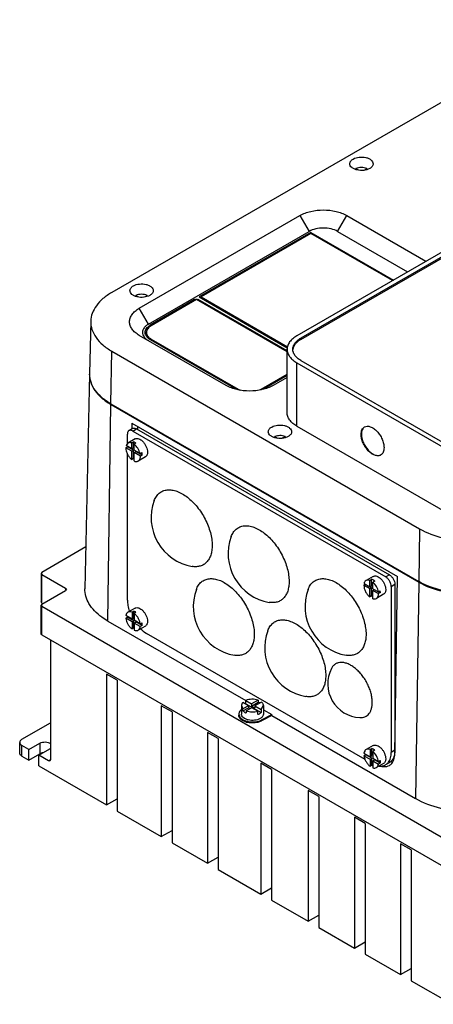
# Model space of a CAD drawing. Header units: millimetres. Extents: x 61 to 472, y 178 to 567.
# Tile 1 of 2: x 61 to 221, y 182 to 562. Entities that reach past the tile are written whole.
import ezdxf

# ---------------------------------------------------------------- set-up
doc = ezdxf.new("R2010")
doc.units = ezdxf.units.MM
doc.header["$LTSCALE"] = 48.421244
doc.layers.get('0').update_dxf_attribs({"linetype": 'CONTINUOUS'})

msp = doc.modelspace()

# ---------------------------------------------------------------- linework, layer by layer
at = {"color": 7, "linetype": 'CONTINUOUS'}
for p, q in [((278.87, 562.21), (96.44, 456.88)), ((350.29, 545.47), (167.86, 440.15)), ((351.84, 544.57), (169.41, 439.25)), ((169.41, 438.76), (351.84, 544.08)), ((190.57, 504.37), (190.57, 504.72)), ((191.49, 504.19), (190.57, 504.72)), ((193.98, 504.15), (194.91, 504.69)), ((194.91, 504.69), (194.91, 504.42)), ((107.05, 450.76), (169.07, 486.57)), ((169.07, 486.57), (172.61, 480.45)), ((183.61, 480.45), (187.15, 486.57)), ((187.15, 486.57), (217.71, 468.93)), ((110.58, 444.63), (172.61, 480.45)), ((173.32, 480.04), (130.18, 455.13)), ((173.32, 479.63), (130.89, 455.13)), ((173.32, 479.63), (173.32, 480.04)), ((173.32, 480.04), (205.13, 461.67)), ((204.78, 461.46), (173.32, 479.63)), ((183.61, 480.45), (210.63, 464.84)), ((105.74, 455.37), (105.74, 455.74)), ((106.68, 455.2), (105.74, 455.74)), ((109.13, 455.16), (110.08, 455.71)), ((110.08, 455.71), (110.08, 455.44)), ((128.42, 454.11), (111.29, 444.23)), ((129.12, 454.11), (111.66, 444.03)), ((128.42, 454.11), (128.42, 453.71)), ((164.11, 433.91), (129.12, 454.11)), ((129.83, 453.71), (129.83, 454.11)), ((164.11, 434.32), (129.83, 454.11)), ((130.18, 455.13), (164.17, 435.51)), ((130.89, 454.73), (130.89, 455.13)), ((130.89, 455.13), (164.26, 435.87)), ((110.58, 444.63), (107.05, 450.76)), ((88.3, 445.74), (87.87, 425.57)), ((109.81, 441.46), (109.81, 440.23)), ((111.29, 443.73), (111.29, 444.23)), ((140.59, 420.96), (107.05, 440.32)), ((111.29, 438.69), (144.31, 419.63)), ((111.66, 438.48), (111.66, 438.89)), ((111.66, 438.89), (145.17, 419.54)), ((169.41, 438.76), (169.41, 439.25)), ((96.13, 413.86), (96.44, 434.2)), ((96.44, 434.2), (215.23, 365.62)), ((164.11, 410.43), (164.11, 434.93)), ((167.86, 405.22), (167.86, 429.71)), ((167.86, 429.71), (225.84, 396.24)), ((169.41, 430.61), (227.39, 397.13)), ((87.85, 425.33), (86.08, 342.47)), ((154.08, 419.54), (164.11, 425.33)), ((154.95, 419.63), (164.11, 424.92)), ((164.11, 424.1), (158.67, 420.96)), ((145.17, 419.54), (145.17, 419.21)), ((154.08, 419.21), (154.08, 419.54)), ((94.87, 330.01), (96.12, 413.6)), ((96.12, 413.6), (214.91, 345.02)), ((96.13, 413.86), (214.93, 345.27)), ((104.49, 404.35), (103.08, 403.53)), ((104.21, 406.44), (104.18, 404.17)), ((104.21, 406.44), (206.75, 347.24)), ((104.58, 403.38), (105.99, 404.2)), ((104.58, 403.38), (202.16, 347.04)), ((105.99, 404.2), (203.57, 347.86)), ((106.34, 405.21), (106.34, 403.99)), ((167.86, 405.22), (225.84, 371.74)), ((102.45, 398.47), (102.45, 402.16)), ((105.4, 400.31), (102.65, 398.72)), ((159.39, 400.76), (159.39, 401.23)), ((159.39, 401.23), (160.37, 400.67)), ((163.33, 401.28), (162, 400.52)), ((163.33, 401.28), (163.33, 400.9)), ((101.82, 396.91), (102.53, 397.32)), ((104.15, 395.56), (101.82, 396.91)), ((101.82, 396.89), (101.82, 396.91)), ((102.65, 398.72), (101.96, 397.81)), ((104.15, 396.55), (101.96, 397.81)), ((102.45, 397.28), (102.45, 397.53)), ((104.86, 395.97), (102.53, 397.32)), ((104.15, 398.76), (104.86, 399.17)), ((104.15, 396.55), (104.15, 398.76)), ((104.15, 396.55), (104.86, 396.95)), ((104.15, 395.56), (104.86, 395.97)), ((104.15, 392.33), (104.15, 395.56)), ((104.86, 396.95), (104.86, 399.17)), ((104.86, 392.73), (104.86, 395.97)), ((105.73, 398.68), (105.03, 398.27)), ((105.03, 396.04), (105.03, 398.27)), ((107.34, 394.71), (105.03, 396.04)), ((105.03, 395.06), (105.73, 395.47)), ((108.18, 394.05), (105.73, 395.47)), ((102.45, 338.06), (102.45, 394.59)), ((104.86, 392.73), (104.15, 392.33)), ((105.03, 391.8), (105.03, 395.06)), ((107.48, 393.64), (105.03, 395.06)), ((109.4, 393.38), (106.65, 391.79)), ((107.34, 394.71), (108.05, 395.12)), ((108.18, 394.05), (107.48, 393.64)), ((215.23, 365.62), (214.93, 345.27)), ((86.43, 358.61), (69.41, 348.78)), ((69.41, 348.78), (69.12, 348.38)), ((69.12, 348.38), (69.12, 337.35)), ((69.12, 348.38), (69.41, 347.97)), ((69.41, 336.95), (69.41, 347.97)), ((69.41, 347.97), (78.6, 342.66)), ((197.33, 347.24), (194.57, 345.65)), ((196.01, 345.71), (196.72, 346.12)), ((196.72, 343.57), (196.72, 346.12)), ((203.57, 347.86), (202.16, 347.04)), ((205.72, 278.88), (206.75, 347.24)), ((78.6, 342.66), (78.6, 341.84)), ((78.6, 342.66), (78.9, 342.25)), ((78.9, 342.25), (78.6, 341.84)), ((193.74, 343.84), (194.29, 344.16)), ((193.74, 343.84), (196.01, 342.53)), ((193.74, 343.82), (193.74, 343.84)), ((193.8, 344.44), (196.01, 343.16)), ((196.01, 343.16), (196.01, 345.71)), ((196.01, 343.16), (196.72, 343.57)), ((196.01, 342.53), (196.72, 342.94)), ((196.01, 339.31), (196.01, 342.53)), ((196.72, 342.94), (196.17, 343.25)), ((196.72, 339.72), (196.72, 342.94)), ((197.92, 345.41), (197.21, 345)), ((197.21, 342.47), (197.21, 345)), ((197.21, 342.47), (199.34, 341.24)), ((204.28, 343.37), (205.69, 344.19)), ((204.28, 343.37), (204.28, 279.27)), ((205.69, 344.19), (205.69, 280.09)), ((214.91, 345.02), (213.66, 261.42)), ((69.41, 336.54), (78.6, 341.84)), ((196.72, 339.72), (196.01, 339.31)), ((197.21, 341.84), (197.76, 342.15)), ((197.21, 338.63), (197.21, 341.84)), ((197.21, 341.84), (199.4, 340.57)), ((201.33, 340.31), (198.57, 338.72)), ((199.34, 341.24), (200.05, 341.65)), ((200.11, 340.98), (199.4, 340.57)), ((200.11, 340.98), (199.5, 341.33)), ((69.41, 336.95), (69.12, 337.35)), ((69.41, 336.54), (69.12, 336.13)), ((69.12, 325.11), (69.12, 336.13)), ((69.12, 336.13), (69.41, 335.72)), ((69.41, 336.95), (69.76, 336.74)), ((69.41, 324.7), (69.41, 335.72)), ((69.41, 335.72), (223.56, 246.72)), ((105.4, 334.99), (102.65, 333.4)), ((101.85, 331.06), (102.56, 331.46)), ((104.24, 329.68), (101.85, 331.06)), ((104.24, 330.76), (101.87, 332.13)), ((104.95, 330.08), (102.56, 331.46)), ((104.24, 333.4), (104.95, 333.81)), ((104.24, 333.4), (104.24, 330.76)), ((104.24, 330.76), (104.95, 331.17)), ((104.95, 331.17), (104.95, 333.81)), ((105.73, 333.36), (105.03, 332.95)), ((105.03, 332.95), (105.03, 330.31)), ((94.87, 330.01), (148.13, 299.26)), ((104.24, 329.68), (104.95, 330.08)), ((104.24, 329.68), (104.24, 326.94)), ((104.95, 327.35), (104.24, 326.94)), ((104.95, 327.35), (104.95, 330.08)), ((107.43, 328.92), (105.03, 330.31)), ((105.03, 329.22), (105.73, 329.63)), ((105.03, 329.22), (105.03, 326.48)), ((107.44, 327.83), (105.03, 329.22)), ((108.15, 328.24), (105.73, 329.63)), ((109.4, 328.06), (106.65, 326.47)), ((107.43, 328.92), (108.14, 329.33)), ((108.15, 328.24), (107.44, 327.83)), ((69.41, 324.7), (69.12, 325.11)), ((69.41, 324.7), (223.56, 235.7)), ((194.23, 276.5), (109.88, 325.2)), ((72.73, 322.78), (72.73, 276.4)), ((94.37, 309.5), (94.37, 259.01)), ((98.49, 307.12), (94.37, 309.5)), ((98.49, 307.12), (98.49, 256.63)), ((115.56, 297.26), (115.56, 246.78)), ((119.68, 294.89), (115.56, 297.26)), ((146.48, 297.35), (147.08, 296.09)), ((146.48, 297.35), (146.48, 294.08)), ((149.16, 297.29), (147.01, 298.53)), ((149.16, 297.29), (147.08, 296.09)), ((148.15, 298.07), (148.15, 299.3)), ((148.15, 299.3), (150.4, 298)), ((148.15, 298.07), (154.11, 294.64)), ((149.16, 297.29), (149.16, 296.47)), ((152.91, 299.45), (150.4, 298)), ((150.4, 297.18), (152.91, 298.63)), ((150.4, 298), (150.4, 297.18)), ((150.4, 297.18), (151.7, 296.43)), ((154.25, 298.72), (151.7, 297.25)), ((151.7, 297.25), (151.7, 296.43)), ((151.7, 297.25), (154.11, 295.86)), ((152.91, 299.45), (152.91, 298.63)), ((154.11, 295.86), (154.98, 297.35)), ((154.98, 297.35), (154.98, 294.08)), ((119.68, 294.89), (119.68, 244.4)), ((147.08, 295.27), (149.16, 296.47)), ((147.08, 295.27), (147.08, 296.09)), ((150.46, 296.53), (148.35, 295.31)), ((148.35, 295.31), (148.35, 294.5)), ((149.76, 296.13), (149.16, 296.47)), ((152.78, 295.2), (150.46, 296.53)), ((152.78, 293.97), (152.78, 295.2)), ((154.11, 295.86), (154.11, 294.64)), ((154.44, 291.94), (158.17, 293.87)), ((158.16, 293.46), (154.44, 291.53)), ((154.98, 295.72), (158.17, 293.87)), ((158.16, 293.46), (158.17, 293.87)), ((158.16, 293.46), (213.66, 261.42)), ((61.77, 284.36), (72.73, 290.69)), ((154.44, 291.53), (154.44, 291.94)), ((133.43, 286.95), (133.43, 236.46)), ((137.54, 284.58), (133.43, 286.95)), ((60.9, 279.06), (60.9, 283.14)), ((61.77, 277.83), (61.77, 281.91)), ((64.43, 280.38), (61.77, 281.91)), ((64.43, 280.38), (68.67, 282.83)), ((68.67, 282.83), (68.67, 278.75)), ((137.54, 284.58), (137.54, 234.09)), ((197.33, 281.92), (194.57, 280.33)), ((61.77, 277.83), (64.43, 276.3)), ((64.43, 276.3), (64.43, 280.38)), ((64.43, 276.3), (68.67, 278.75)), ((68.32, 278.14), (72.56, 280.59)), ((68.32, 274.05), (68.32, 278.14)), ((72.03, 275.99), (68.32, 278.14)), ((193.77, 278.97), (196.14, 277.6)), ((193.78, 277.98), (194.48, 278.39)), ((193.78, 277.98), (196.14, 276.62)), ((196.85, 277.03), (194.48, 278.39)), ((196.14, 280.34), (196.85, 280.75)), ((196.14, 280.34), (196.14, 277.6)), ((196.14, 277.6), (196.85, 278.01)), ((196.85, 278.01), (196.85, 280.75)), ((197.92, 280.09), (197.21, 279.68)), ((197.21, 279.68), (197.21, 276.99)), ((205.69, 280.09), (204.28, 279.27)), ((68.32, 274.05), (94.37, 259.01)), ((72.73, 276.4), (72.03, 275.99)), ((72.53, 275.94), (72.03, 275.99)), ((72.73, 276.4), (72.53, 275.94)), ((158.13, 272.69), (154.01, 275.07)), ((154.01, 275.07), (154.01, 224.58)), ((196.14, 276.62), (196.85, 277.03)), ((196.14, 276.62), (196.14, 273.88)), ((196.85, 274.29), (196.14, 273.88)), ((196.85, 274.29), (196.85, 277.03)), ((197.21, 276.99), (199.37, 275.74)), ((197.21, 276), (197.92, 276.41)), ((197.21, 276), (199.37, 274.76)), ((197.21, 276), (197.21, 273.31)), ((200.07, 275.16), (197.92, 276.41)), ((201.33, 274.99), (198.57, 273.4)), ((199.37, 275.74), (200.07, 276.15)), ((200.07, 275.16), (199.37, 274.76)), ((203.52, 275.28), (202.1, 274.47)), ((158.13, 272.69), (158.13, 222.2)), ((176.29, 262.21), (172.17, 264.58)), ((172.17, 264.58), (172.17, 214.09)), ((94.37, 259.01), (98.49, 261.39)), ((176.29, 262.21), (176.29, 211.72)), ((98.49, 256.63), (115.56, 246.78)), ((194.27, 251.83), (190.15, 254.2)), ((190.15, 254.2), (190.15, 203.71)), ((194.27, 251.83), (194.27, 201.34)), ((115.56, 246.78), (119.68, 249.15)), ((119.68, 244.4), (133.43, 236.46)), ((211.96, 241.61), (207.84, 243.99)), ((207.84, 243.99), (207.84, 193.5)), ((211.96, 241.61), (211.96, 191.12)), ((133.43, 236.46), (137.54, 238.84)), ((137.54, 234.09), (154.01, 224.58)), ((154.01, 224.58), (158.13, 226.96)), ((158.13, 222.2), (172.17, 214.09)), ((172.17, 214.09), (176.29, 216.47)), ((176.29, 211.72), (190.15, 203.71)), ((190.15, 203.71), (194.27, 206.09)), ((194.27, 201.34), (207.84, 193.5)), ((207.84, 193.5), (211.96, 195.88)), ((211.96, 191.12), (227.77, 182))]:
    msp.add_line(p, q, dxfattribs=at)
for centre, radius, start, end in [((129.12, 452.56), 1.72, 88.7079, 91.2924), ((112.13, 440.04), 2.86, 149.0568, 155.1065), ((112.29, 439.95), 3.05, 148.2028, 149.1075), ((111.92, 440.23), 2.1, 180.0002, 181.909), ((113, 442.02), 3.34, 217.9519, 220.5575), ((114.21, 443.77), 5.86, 234.2628, 240.0752), ((97.26, 425.13), 9.4, 177.8763, 178.7721), ((97.27, 425.13), 9.42, 177.4039, 177.8764), ((97.26, 425.37), 9.38, 178.7722, 179.3726), ((97.25, 425.37), 9.38, 179.3726, 180.0833), ((148.29, 424.93), 6.23, 240.021, 243.8713), ((148.63, 425.63), 7, 243.8323, 247.7134), ((150.91, 425.05), 6.36, 296.1674, 299.9406), ((109.28, 436.39), 26.31, 239.6328, 240.0009), ((106.12, 397.3), 3.59, 177.0758, 179.7196), ((107.7, 396.37), 4.61, 231.9634, 234.5318), ((105.24, 393.63), 2.24, 359.8243, 0.3237), ((130.71, 369.89), 19.08, 159.7533, 260.2464), ((160.41, 356.01), 19.08, 159.7533, 260.2464), ((146.97, 335.6), 19.08, 159.7533, 260.2464), ((190.11, 335.6), 19.08, 159.7533, 260.2464), ((197.16, 340.56), 2.24, 359.8243, 0.3237), ((106.93, 332.01), 4.41, 183.3282, 187.0659), ((107.65, 330.97), 4.52, 233.3153, 234.5466), ((174.55, 319.67), 19.08, 159.7533, 260.2464), ((192.83, 305.73), 13.05, 153.0524, 266.9547), ((147.9, 297.35), 1.42, 173.3745, 179.9828), ((150.02, 293.82), 4.65, 113.7149, 116.4063), ((151.52, 294.41), 4.45, 62.2152, 64.7511), ((150.46, 298.18), 7.52, 253.7517, 256.4196), ((198.95, 278.94), 4.5, 184.7556, 187.0447), ((201.88, 279.71), 5.95, 253.4712, 258.3782), ((201.7, 277.8), 4.03, 273.596, 278.7036), ((201.81, 277.29), 3.51, 300.0567, 310.7841)]:
    msp.add_arc(centre, radius, start, end, dxfattribs=at)
for points, knots in [([(188.3, 506.57), (188.3, 506.74), (188.36, 507.1), (188.74, 507.8), (189.25, 508.2), (189.62, 508.41)], [0, 0, 0, 0, 0.218382, 0.452237, 1, 1, 1, 1]), ([(195.98, 504.74), (195.29, 504.33), (193.62, 503.88), (191.52, 503.99), (189.97, 504.5), (189.07, 505.06), (188.46, 505.75), (188.3, 506.31), (188.3, 506.57)], [0, 0, 0, 0, 0.269896, 0.561326, 0.695466, 0.813145, 0.912856, 1, 1, 1, 1]), ([(189.62, 508.41), (190.32, 508.81), (191.98, 509.26), (194.08, 509.16), (195.63, 508.64), (196.53, 508.09), (197.14, 507.39), (197.3, 506.83), (197.3, 506.57)], [0, 0, 0, 0, 0.269896, 0.561326, 0.695466, 0.813145, 0.912856, 1, 1, 1, 1]), ([(197.3, 506.57), (197.3, 506.4), (197.24, 506.04), (196.86, 505.35), (196.36, 504.95), (195.98, 504.74)], [0, 0, 0, 0, 0.218382, 0.452237, 1, 1, 1, 1]), ([(194.91, 504.69), (194.25, 505), (192.75, 505.27), (191.25, 505.02), (190.57, 504.72)], [0, 0, 0, 0, 0.498581, 1, 1, 1, 1]), ([(169.07, 486.57), (170.36, 487.31), (173.34, 488.39), (178.11, 488.91), (182.88, 488.39), (185.86, 487.31), (187.15, 486.57)], [0, 0, 0, 0, 0.237228, 0.499999, 0.762771, 1, 1, 1, 1]), ([(183.61, 480.45), (182.83, 480.9), (181.01, 481.55), (178.11, 481.87), (175.21, 481.55), (173.39, 480.9), (172.61, 480.45)], [0, 0, 0, 0, 0.237241, 0.5, 0.76276, 1, 1, 1, 1]), ([(104.77, 459.42), (105.46, 459.82), (107.13, 460.27), (109.23, 460.17), (110.78, 459.65), (111.68, 459.1), (112.29, 458.4), (112.45, 457.84), (112.45, 457.58)], [0, 0, 0, 0, 0.269896, 0.561326, 0.695466, 0.813145, 0.912856, 1, 1, 1, 1]), ([(96.44, 456.88), (95.24, 456.19), (93.06, 454.69), (90.44, 451.96), (88.75, 448.95), (88.33, 446.78), (88.3, 445.74)], [0, 0, 0, 0, 0.289385, 0.548741, 0.78225, 1, 1, 1, 1]), ([(103.45, 457.58), (103.45, 457.75), (103.51, 458.11), (103.89, 458.81), (104.39, 459.21), (104.77, 459.42)], [0, 0, 0, 0, 0.218382, 0.452237, 1, 1, 1, 1]), ([(111.13, 455.75), (110.43, 455.34), (108.77, 454.89), (106.67, 455), (105.12, 455.52), (104.22, 456.07), (103.61, 456.76), (103.45, 457.32), (103.45, 457.58)], [0, 0, 0, 0, 0.269896, 0.561326, 0.695466, 0.813145, 0.912856, 1, 1, 1, 1]), ([(112.45, 457.58), (112.45, 457.41), (112.39, 457.05), (112.01, 456.36), (111.5, 455.96), (111.13, 455.75)], [0, 0, 0, 0, 0.218382, 0.452237, 1, 1, 1, 1]), ([(110.08, 455.71), (109.41, 456.02), (107.91, 456.29), (106.41, 456.04), (105.74, 455.74)], [0, 0, 0, 0, 0.498782, 1, 1, 1, 1]), ([(128.42, 454.11), (128.46, 454.14), (128.67, 454.24), (128.91, 454.28), (129.08, 454.28)], [0, 0, 0, 0, 0.22901, 1, 1, 1, 1]), ([(129.16, 454.28), (129.22, 454.28), (129.45, 454.26), (129.68, 454.2), (129.83, 454.11)], [0, 0, 0, 0, 0.267249, 1, 1, 1, 1]), ([(107.05, 440.32), (106.49, 440.65), (105.47, 441.35), (104.25, 442.63), (103.48, 444.04), (103.22, 445.54), (103.48, 447.04), (104.25, 448.46), (105.47, 449.73), (106.49, 450.43), (107.05, 450.76)], [0, 0, 0, 0, 0.144889, 0.274537, 0.391115, 0.500001, 0.608887, 0.725464, 0.855111, 1, 1, 1, 1]), ([(88.3, 445.74), (88.28, 444.67), (88.64, 442.42), (90.3, 439.29), (92.96, 436.46), (95.2, 434.91), (96.44, 434.2)], [0, 0, 0, 0, 0.217824, 0.45067, 0.709799, 1, 1, 1, 1]), ([(110.58, 444.63), (110.24, 444.44), (109.62, 444.01), (108.88, 443.23), (108.41, 442.37), (108.25, 441.46), (108.41, 440.54), (108.88, 439.68), (109.62, 438.91), (110.24, 438.48), (110.58, 438.28)], [0, 0, 0, 0, 0.144852, 0.274545, 0.391108, 0.499999, 0.60889, 0.725453, 0.855147, 1, 1, 1, 1]), ([(109.3, 441.46), (109.3, 441.72), (109.4, 442.25), (109.81, 443), (110.45, 443.68), (110.99, 444.05), (111.29, 444.23)], [0, 0, 0, 0, 0.217782, 0.450909, 0.710295, 1, 1, 1, 1]), ([(109.67, 440.18), (109.61, 440.28), (109.41, 440.68), (109.3, 441.13), (109.3, 441.46)], [0, 0, 0, 0, 0.262001, 1, 1, 1, 1]), ([(111.66, 444.03), (111.38, 443.87), (110.88, 443.52), (110.28, 442.89), (109.9, 442.2), (109.81, 441.7), (109.81, 441.46)], [0, 0, 0, 0, 0.289811, 0.549048, 0.78223, 1, 1, 1, 1]), ([(109.81, 441.46), (109.81, 441.2), (109.92, 440.66), (110.19, 440.19), (110.37, 439.96)], [0, 0, 0, 0, 0.480534, 1, 1, 1, 1]), ([(110.08, 439.64), (110.04, 439.68), (109.89, 439.85), (109.76, 440.04), (109.67, 440.18)], [0, 0, 0, 0, 0.258187, 1, 1, 1, 1]), ([(110.79, 439.01), (110.72, 439.06), (110.47, 439.25), (110.24, 439.46), (110.08, 439.64)], [0, 0, 0, 0, 0.260377, 1, 1, 1, 1]), ([(110.46, 439.85), (110.54, 439.76), (110.89, 439.38), (111.32, 439.08), (111.66, 438.89)], [0, 0, 0, 0, 0.233332, 1, 1, 1, 1]), ([(167.86, 440.15), (167.29, 439.82), (166.28, 439.12), (165.06, 437.84), (164.29, 436.43), (164.11, 435.42), (164.11, 434.93)], [0, 0, 0, 0, 0.289778, 0.549072, 0.782227, 1, 1, 1, 1]), ([(166.31, 434.93), (166.31, 435.33), (166.46, 436.17), (167.1, 437.34), (168.1, 438.4), (168.95, 438.98), (169.41, 439.25)], [0, 0, 0, 0, 0.217782, 0.450909, 0.710295, 1, 1, 1, 1]), ([(169.41, 438.76), (168.99, 438.51), (168.22, 437.99), (167.27, 437.05), (166.62, 436.02), (166.39, 435.27), (166.34, 434.91)], [0, 0, 0, 0, 0.286811, 0.54665, 0.781842, 1, 1, 1, 1]), ([(164.11, 434.93), (164.11, 434.44), (164.29, 433.43), (165.06, 432.01), (166.28, 430.74), (167.29, 430.03), (167.86, 429.71)], [0, 0, 0, 0, 0.217772, 0.450927, 0.710222, 1, 1, 1, 1]), ([(169.41, 430.61), (168.95, 430.88), (168.1, 431.46), (167.1, 432.52), (166.46, 433.69), (166.31, 434.53), (166.31, 434.93)], [0, 0, 0, 0, 0.289705, 0.549092, 0.782218, 1, 1, 1, 1]), ([(87.85, 425.33), (87.83, 424.25), (88.18, 421.99), (89.84, 418.84), (92.5, 415.98), (94.74, 414.41), (95.97, 413.69)], [0, 0, 0, 0, 0.21823, 0.451247, 0.710211, 1, 1, 1, 1]), ([(96.13, 413.86), (94.9, 414.57), (92.65, 416.12), (89.97, 418.93), (88.27, 422.05), (87.87, 424.29), (87.87, 425.36)], [0, 0, 0, 0, 0.289775, 0.549032, 0.782232, 1, 1, 1, 1]), ([(158.67, 420.96), (157.38, 420.22), (154.4, 419.13), (149.63, 418.62), (144.86, 419.13), (141.87, 420.22), (140.59, 420.96)], [0, 0, 0, 0, 0.237228, 0.499999, 0.762771, 1, 1, 1, 1]), ([(167.86, 405.22), (167.29, 405.54), (166.28, 406.24), (165.06, 407.52), (164.29, 408.93), (164.11, 409.95), (164.11, 410.43)], [0, 0, 0, 0, 0.289778, 0.549073, 0.782228, 1, 1, 1, 1]), ([(103.08, 403.53), (102.98, 403.47), (102.79, 403.32), (102.59, 402.99), (102.48, 402.6), (102.45, 402.31), (102.45, 402.16)], [0, 0, 0, 0, 0.217783, 0.45091, 0.710297, 1, 1, 1, 1]), ([(104.58, 403.38), (104.44, 403.46), (104.18, 403.58), (103.78, 403.68), (103.4, 403.67), (103.18, 403.59), (103.08, 403.53)], [0, 0, 0, 0, 0.289702, 0.549088, 0.782216, 1, 1, 1, 1]), ([(104.49, 404.35), (104.59, 404.4), (104.82, 404.49), (105.19, 404.5), (105.6, 404.4), (105.86, 404.27), (105.99, 404.2)], [0, 0, 0, 0, 0.217784, 0.450912, 0.710298, 1, 1, 1, 1]), ([(156.84, 403.08), (156.84, 403.25), (156.9, 403.61), (157.28, 404.31), (157.78, 404.71), (158.15, 404.92)], [0, 0, 0, 0, 0.218382, 0.452237, 1, 1, 1, 1]), ([(164.52, 401.25), (163.82, 400.84), (162.16, 400.39), (160.05, 400.5), (158.51, 401.02), (157.6, 401.57), (156.99, 402.26), (156.84, 402.82), (156.84, 403.08)], [0, 0, 0, 0, 0.269896, 0.561326, 0.695466, 0.813145, 0.912856, 1, 1, 1, 1]), ([(158.15, 404.92), (158.85, 405.32), (160.51, 405.77), (162.62, 405.67), (164.16, 405.15), (165.07, 404.6), (165.68, 403.9), (165.84, 403.34), (165.84, 403.08)], [0, 0, 0, 0, 0.269896, 0.561326, 0.695466, 0.813145, 0.912856, 1, 1, 1, 1]), ([(165.84, 403.08), (165.84, 402.91), (165.77, 402.55), (165.39, 401.86), (164.89, 401.46), (164.52, 401.25)], [0, 0, 0, 0, 0.218382, 0.452237, 1, 1, 1, 1]), ([(192.67, 402.07), (192.67, 402.39), (192.72, 402.99), (192.96, 403.82), (193.37, 404.49), (193.76, 404.82), (193.96, 404.93)], [0, 0, 0, 0, 0.289641, 0.549111, 0.782236, 1, 1, 1, 1]), ([(193.99, 404.94), (193.8, 404.82), (193.45, 404.49), (192.93, 403.57), (192.81, 402.73), (192.81, 402.16)], [0, 0, 0, 0, 0.218378, 0.453176, 1, 1, 1, 1]), ([(193.96, 404.93), (194.27, 405.12), (195.06, 405.32), (196.32, 405.06), (197.61, 404.36), (198.85, 403.26), (199.94, 401.87), (200.8, 400.28), (201.36, 398.63), (201.51, 397.51), (201.51, 396.97)], [0, 0, 0, 0, 0.08693, 0.1864, 0.303788, 0.4376, 0.582099, 0.729418, 0.87117, 1, 1, 1, 1]), ([(105.4, 400.31), (105.6, 400.43), (106.11, 400.56), (106.91, 400.4), (107.74, 399.94), (108.53, 399.24), (109.23, 398.35), (109.78, 397.33), (110.14, 396.28), (110.23, 395.56), (110.23, 395.22)], [0, 0, 0, 0, 0.086931, 0.186401, 0.303789, 0.437599, 0.582097, 0.72942, 0.871167, 1, 1, 1, 1]), ([(163.33, 401.28), (162.7, 401.51), (161.35, 401.71), (160.01, 401.48), (159.39, 401.23)], [0, 0, 0, 0, 0.502265, 1, 1, 1, 1]), ([(200.21, 394.11), (199.9, 393.93), (199.12, 393.73), (197.85, 393.98), (196.56, 394.69), (195.33, 395.78), (194.24, 397.18), (193.38, 398.77), (192.82, 400.42), (192.67, 401.54), (192.67, 402.07)], [0, 0, 0, 0, 0.08693, 0.1864, 0.303788, 0.4376, 0.582099, 0.729418, 0.87117, 1, 1, 1, 1]), ([(192.81, 402.16), (192.81, 401.08), (193.24, 399.41), (194.28, 397.41), (195.32, 396.03), (196.5, 394.92), (197.75, 394.17), (198.98, 393.83), (199.77, 393.93), (200.1, 394.07)], [0, 0, 0, 0, 0.266016, 0.411791, 0.555659, 0.690193, 0.809659, 0.911781, 1, 1, 1, 1]), ([(101.82, 396.89), (101.82, 396.48), (101.95, 395.62), (102.44, 394.38), (103.18, 393.24), (103.81, 392.59), (104.15, 392.33)], [0, 0, 0, 0, 0.232698, 0.490076, 0.752754, 1, 1, 1, 1]), ([(104.15, 398.76), (103.89, 398.85), (103.38, 398.97), (102.85, 398.84), (102.65, 398.72)], [0, 0, 0, 0, 0.535554, 1, 1, 1, 1]), ([(105.73, 398.68), (105.66, 398.73), (105.39, 398.92), (105.09, 399.08), (104.86, 399.17)], [0, 0, 0, 0, 0.264878, 1, 1, 1, 1]), ([(107.34, 394.71), (107.17, 395.42), (106.57, 396.75), (105.6, 397.86), (105.03, 398.27)], [0, 0, 0, 0, 0.508318, 1, 1, 1, 1]), ([(201.51, 396.97), (201.51, 396.65), (201.46, 396.05), (201.22, 395.22), (200.8, 394.55), (200.42, 394.23), (200.21, 394.11)], [0, 0, 0, 0, 0.289641, 0.549111, 0.782236, 1, 1, 1, 1]), ([(105.03, 391.8), (105.3, 391.68), (105.73, 391.57), (106.29, 391.63), (106.54, 391.73), (106.65, 391.79)], [0, 0, 0, 0, 0.536909, 0.774069, 1, 1, 1, 1]), ([(106.65, 391.79), (106.78, 391.87), (107.03, 392.08), (107.29, 392.51), (107.44, 393.04), (107.48, 393.42), (107.48, 393.62)], [0, 0, 0, 0, 0.217783, 0.450926, 0.71025, 1, 1, 1, 1]), ([(108.18, 394.05), (108.18, 394.14), (108.17, 394.49), (108.11, 394.85), (108.05, 395.12)], [0, 0, 0, 0, 0.23811, 1, 1, 1, 1]), ([(110.23, 395.22), (110.23, 395.01), (110.2, 394.63), (110.05, 394.1), (109.78, 393.67), (109.54, 393.46), (109.4, 393.38)], [0, 0, 0, 0, 0.289702, 0.54909, 0.782219, 1, 1, 1, 1]), ([(112.81, 376.49), (113.03, 377.06), (113.43, 377.88), (114.16, 378.82), (114.77, 379.4), (115.44, 379.88), (116.19, 380.25), (116.99, 380.51), (118.15, 380.71), (119.72, 380.65), (121.68, 380.12), (123.68, 379.16), (125.68, 377.81), (127.62, 376.09), (129.43, 374.07), (131.08, 371.79), (132.5, 369.34), (133.65, 366.79), (134.51, 364.2), (135.04, 361.66), (135.17, 359.99), (135.17, 359.18)], [0, 0, 0, 0, 0.049771, 0.073184, 0.095915, 0.118273, 0.140594, 0.163215, 0.186454, 0.235728, 0.290052, 0.350034, 0.415529, 0.485832, 0.559839, 0.63618, 0.713336, 0.789735, 0.863853, 0.934311, 1, 1, 1, 1]), ([(142.51, 362.61), (142.72, 363.18), (143.13, 364), (143.86, 364.93), (144.46, 365.52), (145.14, 366), (145.89, 366.37), (146.69, 366.63), (147.84, 366.83), (149.42, 366.77), (151.38, 366.24), (153.38, 365.28), (155.38, 363.93), (157.32, 362.21), (159.13, 360.19), (160.78, 357.91), (162.2, 355.46), (163.35, 352.91), (164.21, 350.32), (164.74, 347.78), (164.87, 346.11), (164.87, 345.3)], [0, 0, 0, 0, 0.049771, 0.073184, 0.095915, 0.118273, 0.140594, 0.163215, 0.186454, 0.235728, 0.290052, 0.350034, 0.415529, 0.485832, 0.559839, 0.63618, 0.713336, 0.789735, 0.863853, 0.934311, 1, 1, 1, 1]), ([(215.23, 365.62), (218.02, 364.01), (224.51, 361.66), (234.88, 360.53), (245.24, 361.66), (251.73, 364.01), (254.52, 365.62)], [0, 0, 0, 0, 0.23722, 0.500001, 0.762781, 1, 1, 1, 1]), ([(135.17, 359.18), (135.17, 358.53), (135.09, 357.27), (134.7, 355.5), (134.04, 353.96), (133.12, 352.7), (131.96, 351.75), (130.59, 351.15), (129.06, 350.91), (128.01, 351), (127.48, 351.09)], [0, 0, 0, 0, 0.151228, 0.289952, 0.417007, 0.534706, 0.646927, 0.758648, 0.874959, 1, 1, 1, 1]), ([(129.08, 342.2), (129.29, 342.77), (129.69, 343.59), (130.42, 344.52), (131.03, 345.11), (131.71, 345.59), (132.45, 345.96), (133.25, 346.22), (134.41, 346.42), (135.99, 346.36), (137.94, 345.83), (139.95, 344.87), (141.94, 343.51), (143.88, 341.8), (145.7, 339.77), (147.34, 337.5), (148.76, 335.05), (149.92, 332.49), (150.77, 329.91), (151.3, 327.37), (151.44, 325.7), (151.44, 324.89)], [0, 0, 0, 0, 0.049771, 0.073184, 0.095915, 0.118273, 0.140594, 0.163215, 0.186454, 0.235728, 0.290052, 0.350034, 0.415529, 0.485832, 0.559839, 0.63618, 0.713336, 0.789735, 0.863853, 0.934311, 1, 1, 1, 1]), ([(172.21, 342.2), (172.42, 342.77), (172.83, 343.59), (173.55, 344.52), (174.16, 345.11), (174.84, 345.59), (175.59, 345.96), (176.39, 346.22), (177.54, 346.42), (179.12, 346.36), (181.08, 345.83), (183.08, 344.87), (185.08, 343.51), (187.01, 341.8), (188.83, 339.77), (190.47, 337.5), (191.89, 335.05), (193.05, 332.5), (193.91, 329.91), (194.44, 327.37), (194.57, 325.7), (194.57, 324.89)], [0, 0, 0, 0, 0.049771, 0.073184, 0.095915, 0.118273, 0.140594, 0.163215, 0.186454, 0.235728, 0.290052, 0.350034, 0.415529, 0.485832, 0.559839, 0.63618, 0.713336, 0.789735, 0.863853, 0.934311, 1, 1, 1, 1]), ([(197.92, 345.41), (197.82, 345.49), (197.45, 345.77), (197.04, 346.01), (196.72, 346.12)], [0, 0, 0, 0, 0.269737, 1, 1, 1, 1]), ([(197.33, 347.24), (197.53, 347.36), (198.03, 347.49), (198.84, 347.32), (199.66, 346.87), (200.46, 346.17), (201.15, 345.28), (201.7, 344.26), (202.06, 343.21), (202.16, 342.49), (202.16, 342.14)], [0, 0, 0, 0, 0.086931, 0.186401, 0.303789, 0.437599, 0.582097, 0.72942, 0.871167, 1, 1, 1, 1]), ([(204.28, 343.37), (204.28, 343.72), (204.15, 344.45), (203.69, 345.48), (203.03, 346.39), (202.46, 346.87), (202.16, 347.04)], [0, 0, 0, 0, 0.237241, 0.500001, 0.76276, 1, 1, 1, 1]), ([(203.57, 347.86), (203.87, 347.69), (204.44, 347.21), (205.11, 346.3), (205.56, 345.27), (205.69, 344.53), (205.69, 344.19)], [0, 0, 0, 0, 0.23724, 0.499999, 0.762759, 1, 1, 1, 1]), ([(87.64, 336.75), (87.12, 337.63), (86.32, 339.48), (86.06, 341.49), (86.08, 342.47)], [0, 0, 0, 0, 0.512077, 1, 1, 1, 1]), ([(164.87, 345.3), (164.87, 344.65), (164.79, 343.39), (164.4, 341.62), (163.73, 340.08), (162.82, 338.82), (161.66, 337.87), (160.29, 337.27), (158.76, 337.03), (157.71, 337.12), (157.18, 337.21)], [0, 0, 0, 0, 0.151228, 0.289952, 0.417007, 0.534706, 0.646927, 0.758648, 0.874959, 1, 1, 1, 1]), ([(193.74, 343.82), (193.74, 343.42), (193.87, 342.57), (194.35, 341.35), (195.06, 340.22), (195.68, 339.58), (196.01, 339.31)], [0, 0, 0, 0, 0.232182, 0.488889, 0.751516, 1, 1, 1, 1]), ([(194.57, 345.65), (194.37, 345.54), (194.01, 345.17), (193.85, 344.7), (193.8, 344.44)], [0, 0, 0, 0, 0.466813, 1, 1, 1, 1]), ([(196.01, 345.71), (195.76, 345.8), (195.27, 345.89), (194.77, 345.76), (194.57, 345.65)], [0, 0, 0, 0, 0.533384, 1, 1, 1, 1]), ([(199.34, 341.24), (199.23, 341.96), (198.69, 343.35), (197.77, 344.52), (197.21, 345)], [0, 0, 0, 0, 0.498749, 1, 1, 1, 1]), ([(214.91, 345.02), (217.75, 343.38), (224.34, 341), (234.88, 339.85), (245.41, 341), (252, 343.38), (254.84, 345.02)], [0, 0, 0, 0, 0.23722, 0.500001, 0.762781, 1, 1, 1, 1]), ([(254.82, 345.27), (251.99, 343.64), (245.4, 341.25), (234.88, 340.11), (224.35, 341.25), (217.76, 343.64), (214.93, 345.27)], [0, 0, 0, 0, 0.237219, 0.499999, 0.76278, 1, 1, 1, 1]), ([(196.72, 339.72), (196.76, 339.68), (196.92, 339.56), (197.08, 339.44), (197.21, 339.37)], [0, 0, 0, 0, 0.257083, 1, 1, 1, 1]), ([(197.21, 338.63), (197.45, 338.56), (197.92, 338.48), (198.38, 338.61), (198.57, 338.72)], [0, 0, 0, 0, 0.530845, 1, 1, 1, 1]), ([(198.57, 338.72), (198.7, 338.8), (198.95, 339), (199.21, 339.43), (199.37, 339.96), (199.4, 340.35), (199.4, 340.55)], [0, 0, 0, 0, 0.217782, 0.450908, 0.710314, 1, 1, 1, 1]), ([(200.11, 340.98), (200.11, 341.03), (200.1, 341.26), (200.08, 341.48), (200.05, 341.65)], [0, 0, 0, 0, 0.241841, 1, 1, 1, 1]), ([(202.16, 342.14), (202.16, 341.94), (202.13, 341.56), (201.97, 341.03), (201.71, 340.6), (201.46, 340.39), (201.33, 340.31)], [0, 0, 0, 0, 0.289702, 0.54909, 0.782219, 1, 1, 1, 1]), ([(94.87, 330.01), (94.08, 330.46), (91.29, 332.25), (88.84, 334.67), (87.64, 336.75)], [0, 0, 0, 0, 0.275871, 1, 1, 1, 1]), ([(102.45, 338.06), (102.45, 337.36), (102.61, 335.91), (102.99, 334.5), (103.24, 333.78)], [0, 0, 0, 0, 0.47892, 1, 1, 1, 1]), ([(105.4, 334.99), (105.6, 335.11), (106.11, 335.24), (106.91, 335.08), (107.74, 334.62), (108.53, 333.92), (109.23, 333.03), (109.78, 332.01), (110.14, 330.96), (110.23, 330.24), (110.23, 329.9)], [0, 0, 0, 0, 0.086931, 0.186401, 0.303789, 0.437599, 0.582097, 0.72942, 0.871167, 1, 1, 1, 1]), ([(101.85, 331.06), (101.9, 330.67), (102.1, 329.87), (102.62, 328.75), (103.34, 327.74), (103.93, 327.17), (104.24, 326.94)], [0, 0, 0, 0, 0.241891, 0.500422, 0.75873, 1, 1, 1, 1]), ([(102.65, 333.4), (102.44, 333.28), (102.07, 332.9), (101.91, 332.4), (101.87, 332.13)], [0, 0, 0, 0, 0.465095, 1, 1, 1, 1]), ([(104.24, 333.4), (103.97, 333.51), (103.54, 333.62), (102.99, 333.56), (102.75, 333.46), (102.65, 333.4)], [0, 0, 0, 0, 0.536136, 0.773547, 1, 1, 1, 1]), ([(105.73, 333.36), (105.67, 333.41), (105.42, 333.58), (105.15, 333.73), (104.95, 333.81)], [0, 0, 0, 0, 0.263159, 1, 1, 1, 1]), ([(107.43, 328.92), (107.37, 329.31), (107.16, 330.09), (106.63, 331.19), (105.92, 332.18), (105.34, 332.73), (105.03, 332.95)], [0, 0, 0, 0, 0.243659, 0.502447, 0.759946, 1, 1, 1, 1]), ([(106.65, 326.47), (106.86, 326.6), (107.25, 327.01), (107.4, 327.54), (107.44, 327.83)], [0, 0, 0, 0, 0.46241, 1, 1, 1, 1]), ([(108.18, 328.71), (108.18, 328.76), (108.18, 328.97), (108.16, 329.18), (108.14, 329.33)], [0, 0, 0, 0, 0.24228, 1, 1, 1, 1]), ([(108.15, 328.24), (108.16, 328.27), (108.17, 328.43), (108.18, 328.59), (108.18, 328.71)], [0, 0, 0, 0, 0.242436, 1, 1, 1, 1]), ([(110.23, 329.9), (110.23, 329.69), (110.2, 329.31), (110.05, 328.78), (109.78, 328.35), (109.54, 328.14), (109.4, 328.06)], [0, 0, 0, 0, 0.289702, 0.54909, 0.782219, 1, 1, 1, 1]), ([(156.65, 326.28), (156.87, 326.85), (157.27, 327.67), (158, 328.6), (158.61, 329.19), (159.29, 329.67), (160.03, 330.04), (160.83, 330.3), (161.99, 330.5), (163.56, 330.44), (165.52, 329.91), (167.52, 328.95), (169.52, 327.59), (171.46, 325.88), (173.27, 323.85), (174.92, 321.58), (176.34, 319.13), (177.49, 316.57), (178.35, 313.99), (178.88, 311.45), (179.01, 309.77), (179.01, 308.97)], [0, 0, 0, 0, 0.049771, 0.073184, 0.095915, 0.118273, 0.140594, 0.163215, 0.186454, 0.235728, 0.290052, 0.350034, 0.415529, 0.485832, 0.559839, 0.63618, 0.713336, 0.789735, 0.863853, 0.934311, 1, 1, 1, 1]), ([(105.03, 326.48), (105.3, 326.36), (105.73, 326.25), (106.29, 326.31), (106.54, 326.41), (106.65, 326.47)], [0, 0, 0, 0, 0.536914, 0.774078, 1, 1, 1, 1]), ([(107.58, 326.95), (107.77, 326.77), (108.48, 326.13), (109.26, 325.56), (109.88, 325.2)], [0, 0, 0, 0, 0.261974, 1, 1, 1, 1]), ([(151.44, 324.89), (151.44, 324.23), (151.36, 322.97), (150.96, 321.2), (150.3, 319.67), (149.38, 318.4), (148.22, 317.45), (146.85, 316.86), (145.33, 316.62), (144.28, 316.7), (143.74, 316.8)], [0, 0, 0, 0, 0.151228, 0.289952, 0.417007, 0.534706, 0.646927, 0.758648, 0.874959, 1, 1, 1, 1]), ([(194.57, 324.89), (194.57, 324.23), (194.49, 322.97), (194.09, 321.2), (193.43, 319.67), (192.51, 318.4), (191.36, 317.46), (189.99, 316.86), (188.46, 316.62), (187.41, 316.7), (186.88, 316.8)], [0, 0, 0, 0, 0.151228, 0.289952, 0.417007, 0.534706, 0.646927, 0.758648, 0.874959, 1, 1, 1, 1]), ([(196.98, 298.59), (196.98, 299.15), (196.9, 300.32), (196.54, 302.08), (195.96, 303.88), (195.18, 305.66), (194.21, 307.38), (193.09, 308.99), (191.85, 310.43), (190.52, 311.68), (189.14, 312.69), (187.74, 313.45), (186.36, 313.91), (185.05, 314.08), (184.01, 313.95), (183.27, 313.69), (182.76, 313.42), (182.29, 313.08), (181.72, 312.52), (181.38, 312.01), (181.2, 311.65)], [0, 0, 0, 0, 0.065239, 0.135107, 0.208576, 0.28437, 0.361072, 0.437213, 0.511363, 0.582215, 0.648673, 0.709968, 0.765789, 0.81646, 0.863073, 0.885488, 0.907664, 0.929916, 0.952556, 1, 1, 1, 1]), ([(179.01, 308.97), (179.01, 308.31), (178.93, 307.05), (178.54, 305.28), (177.88, 303.74), (176.96, 302.48), (175.8, 301.53), (174.43, 300.93), (172.91, 300.7), (171.85, 300.78), (171.32, 300.87)], [0, 0, 0, 0, 0.151228, 0.289952, 0.417007, 0.534706, 0.646927, 0.758648, 0.874959, 1, 1, 1, 1]), ([(147.01, 298.53), (146.93, 298.45), (146.69, 298.16), (146.52, 297.79), (146.49, 297.51)], [0, 0, 0, 0, 0.271652, 1, 1, 1, 1]), ([(152.91, 299.45), (152.14, 299.72), (150.51, 299.93), (148.88, 299.62), (148.15, 299.3)], [0, 0, 0, 0, 0.505509, 1, 1, 1, 1]), ([(154.76, 298.12), (154.73, 298.17), (154.59, 298.39), (154.4, 298.59), (154.25, 298.72)], [0, 0, 0, 0, 0.236658, 1, 1, 1, 1]), ([(154.98, 297.35), (154.98, 297.41), (154.96, 297.68), (154.87, 297.94), (154.76, 298.12)], [0, 0, 0, 0, 0.243516, 1, 1, 1, 1]), ([(192.14, 292.7), (192.48, 292.68), (193.16, 292.71), (194.13, 292.98), (194.99, 293.47), (195.71, 294.17), (196.28, 295.06), (196.69, 296.11), (196.93, 297.31), (196.98, 298.15), (196.98, 298.59)], [0, 0, 0, 0, 0.120029, 0.233729, 0.345151, 0.458776, 0.578677, 0.707877, 0.848125, 1, 1, 1, 1]), ([(145.61, 294.76), (145.59, 294.71), (145.51, 294.49), (145.48, 294.25), (145.48, 294.08)], [0, 0, 0, 0, 0.255894, 1, 1, 1, 1]), ([(145.48, 294.08), (145.48, 293.78), (145.66, 293.12), (146.38, 292.31), (147.44, 291.66), (148.28, 291.39), (148.73, 291.28)], [0, 0, 0, 0, 0.198542, 0.425829, 0.694154, 1, 1, 1, 1]), ([(148.36, 290.97), (147.95, 291.09), (147.2, 291.38), (146.26, 292.01), (145.64, 292.78), (145.48, 293.39), (145.48, 293.67)], [0, 0, 0, 0, 0.303827, 0.5703, 0.798177, 1, 1, 1, 1]), ([(146.28, 295.69), (146.2, 295.62), (145.93, 295.35), (145.72, 295.02), (145.61, 294.76)], [0, 0, 0, 0, 0.268508, 1, 1, 1, 1]), ([(153.73, 292.35), (153.08, 291.97), (151.51, 291.54), (149.52, 291.64), (148.06, 292.13), (147.21, 292.65), (146.63, 293.3), (146.48, 293.84), (146.48, 294.08)], [0, 0, 0, 0, 0.269896, 0.561326, 0.695466, 0.813145, 0.912856, 1, 1, 1, 1]), ([(147.08, 295.27), (147.17, 295.19), (147.54, 294.87), (147.99, 294.64), (148.35, 294.5)], [0, 0, 0, 0, 0.229446, 1, 1, 1, 1]), ([(148.35, 295.31), (149.04, 295.04), (150.55, 294.78), (152.06, 294.97), (152.78, 295.2)], [0, 0, 0, 0, 0.495853, 1, 1, 1, 1]), ([(152.78, 293.97), (152.87, 294), (153.19, 294.11), (153.51, 294.26), (153.73, 294.39)], [0, 0, 0, 0, 0.261031, 1, 1, 1, 1]), ([(154.98, 294.08), (154.98, 293.75), (154.69, 293.01), (154.09, 292.55), (153.73, 292.35)], [0, 0, 0, 0, 0.449157, 1, 1, 1, 1]), ([(152.77, 290.88), (152.44, 290.8), (151.1, 290.56), (149.7, 290.64), (148.7, 290.88)], [0, 0, 0, 0, 0.247497, 1, 1, 1, 1]), ([(148.73, 291.28), (149.72, 291.04), (151.7, 290.94), (153.63, 291.47), (154.44, 291.94)], [0, 0, 0, 0, 0.519263, 1, 1, 1, 1]), ([(154.44, 291.53), (154.32, 291.46), (153.79, 291.18), (153.21, 290.99), (152.77, 290.88)], [0, 0, 0, 0, 0.235181, 1, 1, 1, 1]), ([(61.77, 284.36), (61.53, 284.22), (61.1, 283.89), (60.9, 283.37), (60.9, 283.14)], [0, 0, 0, 0, 0.550836, 1, 1, 1, 1]), ([(60.9, 283.14), (60.9, 282.9), (61.1, 282.38), (61.53, 282.06), (61.77, 281.91)], [0, 0, 0, 0, 0.449163, 1, 1, 1, 1]), ([(68.67, 282.83), (68.97, 283), (69.66, 283.24), (70.76, 283.34), (71.83, 283.18), (72.49, 282.9), (72.75, 282.71)], [0, 0, 0, 0, 0.240719, 0.507162, 0.769696, 1, 1, 1, 1]), ([(197.33, 281.92), (197.53, 282.04), (198.03, 282.17), (198.84, 282), (199.66, 281.55), (200.46, 280.85), (201.15, 279.96), (201.7, 278.94), (202.06, 277.89), (202.16, 277.17), (202.16, 276.82)], [0, 0, 0, 0, 0.086931, 0.186401, 0.303789, 0.437599, 0.582097, 0.72942, 0.871167, 1, 1, 1, 1]), ([(61.77, 277.83), (61.53, 277.97), (61.1, 278.3), (60.9, 278.82), (60.9, 279.06)], [0, 0, 0, 0, 0.550837, 1, 1, 1, 1]), ([(69.95, 279.17), (69.84, 279.15), (69.39, 279.07), (68.96, 278.92), (68.67, 278.75)], [0, 0, 0, 0, 0.266573, 1, 1, 1, 1]), ([(194.57, 280.33), (194.46, 280.27), (194.26, 280.11), (193.94, 279.67), (193.82, 279.26), (193.77, 278.97)], [0, 0, 0, 0, 0.226802, 0.464385, 1, 1, 1, 1]), ([(193.78, 277.98), (193.82, 277.6), (194.02, 276.81), (194.54, 275.69), (195.25, 274.68), (195.83, 274.12), (196.14, 273.88)], [0, 0, 0, 0, 0.241698, 0.500022, 0.758334, 1, 1, 1, 1]), ([(196.14, 280.34), (195.87, 280.45), (195.34, 280.58), (194.79, 280.45), (194.57, 280.33)], [0, 0, 0, 0, 0.537622, 1, 1, 1, 1]), ([(197.92, 280.09), (197.83, 280.16), (197.5, 280.42), (197.14, 280.63), (196.85, 280.75)], [0, 0, 0, 0, 0.26705, 1, 1, 1, 1]), ([(199.37, 275.74), (199.32, 276.1), (199.14, 276.85), (198.52, 278.24), (197.8, 279.18), (197.21, 279.68)], [0, 0, 0, 0, 0.240335, 0.497233, 1, 1, 1, 1]), ([(203.23, 275.49), (203.59, 275.98), (204.14, 277.23), (204.28, 278.56), (204.28, 279.27)], [0, 0, 0, 0, 0.461888, 1, 1, 1, 1]), ([(205.61, 278.83), (205.55, 278.44), (205.38, 277.69), (204.94, 276.68), (204.32, 275.85), (203.8, 275.44), (203.52, 275.28)], [0, 0, 0, 0, 0.280343, 0.536478, 0.773581, 1, 1, 1, 1]), ([(204.1, 274.63), (204.63, 275.09), (205.49, 276.47), (205.71, 278.04), (205.72, 278.88)], [0, 0, 0, 0, 0.45525, 1, 1, 1, 1]), ([(205.69, 280.09), (205.69, 279.98), (205.69, 279.56), (205.65, 279.14), (205.61, 278.83)], [0, 0, 0, 0, 0.257504, 1, 1, 1, 1]), ([(196.85, 274.29), (196.88, 274.27), (197, 274.18), (197.12, 274.1), (197.21, 274.05)], [0, 0, 0, 0, 0.255319, 1, 1, 1, 1]), ([(198.57, 273.4), (198.79, 273.53), (199.17, 273.94), (199.33, 274.47), (199.37, 274.76)], [0, 0, 0, 0, 0.462421, 1, 1, 1, 1]), ([(199.65, 274), (200.08, 273.96), (200.94, 273.97), (201.75, 274.26), (202.1, 274.47)], [0, 0, 0, 0, 0.517642, 1, 1, 1, 1]), ([(200.11, 275.64), (200.11, 275.68), (200.1, 275.85), (200.09, 276.02), (200.07, 276.15)], [0, 0, 0, 0, 0.243512, 1, 1, 1, 1]), ([(200.07, 275.16), (200.08, 275.2), (200.1, 275.36), (200.11, 275.52), (200.11, 275.64)], [0, 0, 0, 0, 0.242436, 1, 1, 1, 1]), ([(200.68, 273.88), (200.79, 273.86), (201.21, 273.78), (201.64, 273.76), (201.95, 273.78)], [0, 0, 0, 0, 0.259904, 1, 1, 1, 1]), ([(202.16, 276.82), (202.16, 276.62), (202.13, 276.24), (201.97, 275.71), (201.71, 275.28), (201.46, 275.07), (201.33, 274.99)], [0, 0, 0, 0, 0.289702, 0.54909, 0.782219, 1, 1, 1, 1]), ([(202.1, 274.47), (202.21, 274.53), (202.64, 274.81), (203, 275.18), (203.23, 275.49)], [0, 0, 0, 0, 0.246079, 1, 1, 1, 1]), ([(202.31, 273.82), (202.42, 273.84), (202.86, 273.92), (203.28, 274.09), (203.56, 274.25)], [0, 0, 0, 0, 0.25517, 1, 1, 1, 1]), ([(197.21, 273.31), (197.45, 273.24), (197.92, 273.16), (198.38, 273.29), (198.57, 273.4)], [0, 0, 0, 0, 0.530865, 1, 1, 1, 1]), ([(256.09, 261.42), (253.08, 259.68), (246.07, 257.15), (234.88, 255.93), (223.68, 257.15), (216.67, 259.68), (213.66, 261.42)], [0, 0, 0, 0, 0.237219, 0.499999, 0.76278, 1, 1, 1, 1])]:
    msp.add_open_spline(points, degree=3, knots=knots, dxfattribs=at)
for points in [[(109.53, 441.24), (109.47, 441.12), (109.43, 440.99), (109.39, 440.85)], [(153.42, 298.43), (153.25, 298.51), (153.09, 298.58), (152.91, 298.63)], [(153.73, 294.39), (153.86, 294.46), (153.99, 294.54), (154.11, 294.64)], [(72.83, 280.77), (72.74, 280.7), (72.65, 280.64), (72.56, 280.59)], [(204.21, 275.72), (204.44, 275.68), (204.67, 275.66), (204.9, 275.66)]]:
    msp.add_open_spline(points, degree=3, dxfattribs=at)

doc.saveas('drawing.dxf')
